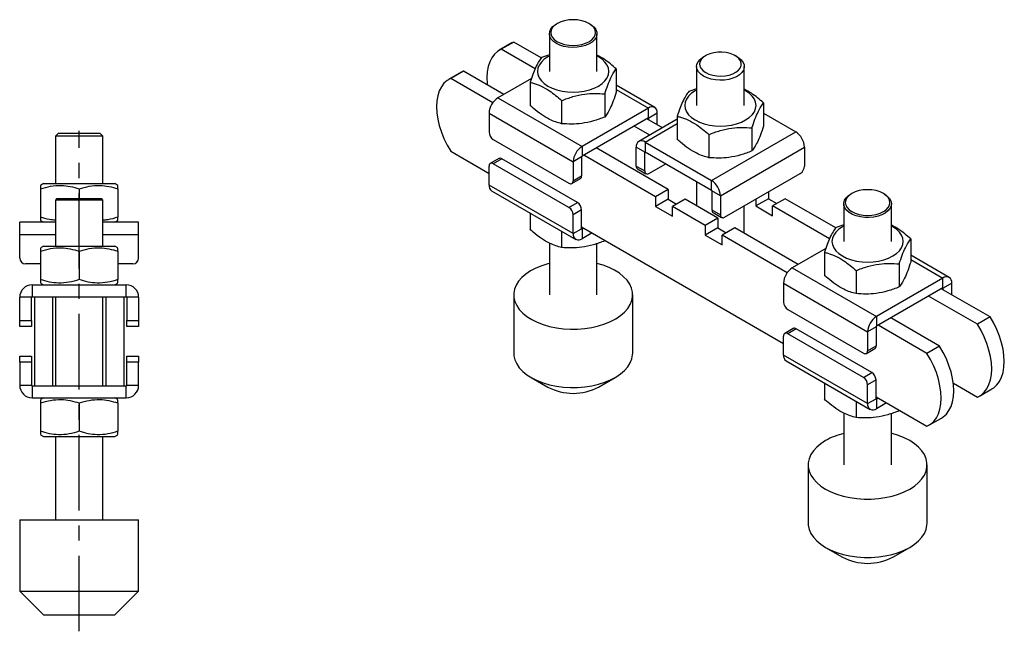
# Model space of a CAD drawing. Extents: x 41 to 393, y 65 to 266.
# Tile 2 of 2: x 227 to 393, y 163 to 266. Entities that reach past the tile are written whole.
import ezdxf

# ---------------------------------------------------------------- set-up
doc = ezdxf.new("R2010")
doc.units = 0
doc.linetypes.add('CENTERX2', pattern=[20.32, 12.7, -2.54, 2.54, -2.54])
doc.layers.get('0').update_dxf_attribs({"linetype": 'CONTINUOUS'})

msp = doc.modelspace()

# ---------------------------------------------------------------- linework, layer by layer
at = {"color": 7, "linetype": 'CONTINUOUS'}
for p, q in [((317.61, 265.056), (317.434, 264.953)), ((323.091, 264.953), (322.915, 265.056)), ((316.263, 263.321), (316.263, 256.993)), ((324.263, 256.993), (324.263, 263.321)), ((309.96, 261.773), (307.838, 260.549)), ((310.282, 261.937), (308.161, 260.712)), ((310.282, 261.937), (309.96, 261.773)), ((314.902, 259.27), (310.282, 261.937)), ((313.854, 257.426), (308.161, 260.712)), ((316.263, 259.806), (314.955, 259.347)), ((342.536, 259.648), (342.182, 259.444)), ((347.84, 259.444), (347.487, 259.648)), ((301.474, 256.875), (299.353, 255.65)), ((301.797, 257.038), (299.676, 255.814)), ((301.797, 257.038), (301.474, 256.875)), ((308.595, 253.114), (301.797, 257.038)), ((327.512, 257.404), (327.512, 253.516)), ((341.011, 257.812), (341.011, 251.279)), ((349.011, 251.279), (349.011, 257.812)), ((306.747, 251.731), (299.676, 255.814)), ((313.23, 255.79), (307.605, 252.542)), ((313.013, 255.162), (313.013, 251.274)), ((333.97, 250.932), (327.512, 254.66)), ((341.011, 254.093), (339.704, 253.633)), ((307.605, 252.542), (321.747, 244.378)), ((318.32, 252.098), (318.32, 248.21)), ((325.57, 253.219), (325.57, 249.331)), ((352.261, 251.691), (352.261, 247.803)), ((306.12, 249.97), (320.263, 241.806)), ((306.12, 249.97), (306.12, 246.786)), ((332.92, 250.828), (321.747, 244.378)), ((332.92, 249.195), (332.92, 250.828)), ((334.405, 249.97), (332.99, 249.154)), ((334.405, 248.011), (334.405, 249.97)), ((332.92, 249.195), (321.747, 242.745)), ((337.761, 248.946), (331.304, 245.218)), ((335.273, 247.51), (332.637, 249.032)), ((332.99, 248.828), (332.99, 249.154)), ((337.761, 249.448), (337.761, 245.56)), ((352.261, 249.951), (357.668, 246.829)), ((333.152, 246.285), (330.516, 247.807)), ((343.526, 238.665), (357.668, 246.829)), ((350.318, 247.506), (350.318, 243.618)), ((233.707, 246.629), (233.207, 246.129)), ((233.207, 246.129), (233.207, 238.129)), ((241.207, 246.129), (233.207, 246.129)), ((233.707, 246.629), (240.707, 246.629)), ((241.207, 246.129), (240.707, 246.629)), ((241.207, 238.129), (241.207, 246.129)), ((306.827, 245.561), (319.555, 238.214)), ((332.354, 245.115), (343.526, 238.665)), ((332.354, 245.115), (332.354, 243.481)), ((343.069, 246.384), (343.069, 242.496)), ((299.676, 243.566), (306.12, 239.845)), ((321.747, 244.378), (321.747, 242.745)), ((336.243, 237.153), (324.152, 244.133)), ((324.263, 244.069), (324.263, 244.197)), ((332.283, 243.441), (330.869, 244.257)), ((330.869, 241.072), (330.869, 244.257)), ((332.283, 240.256), (332.283, 243.441)), ((332.354, 243.481), (343.526, 237.032)), ((345.011, 236.093), (359.153, 244.257)), ((359.153, 244.257), (359.153, 241.072)), ((307.742, 242.344), (306.328, 241.528)), ((308.242, 242.295), (306.827, 241.479)), ((320.97, 234.947), (308.242, 242.295)), ((321.677, 242.623), (320.263, 241.806)), ((320.263, 241.806), (320.263, 238.622)), ((321.677, 242.623), (321.677, 239.438)), ((334.122, 235.928), (322.03, 242.909)), ((306.12, 237.886), (306.12, 241.07)), ((319.555, 234.131), (306.827, 241.479)), ((330.869, 241.072), (332.283, 240.256)), ((331.076, 240.615), (332.49, 239.798)), ((332.99, 239.848), (335.819, 241.481)), ((320.055, 238.164), (321.47, 238.98)), ((320.263, 238.622), (321.677, 239.438)), ((341.011, 238.484), (341.011, 234.4)), ((343.526, 237.032), (343.526, 238.665)), ((345.718, 232.5), (358.446, 239.848)), ((231.207, 238.129), (230.707, 237.84)), ((230.707, 237.259), (230.707, 232.498)), ((231.207, 238.129), (237.207, 238.129)), ((237.207, 238.129), (243.207, 238.129)), ((237.207, 237.259), (237.207, 235.629)), ((243.707, 237.84), (243.207, 238.129)), ((243.707, 237.259), (243.707, 232.498)), ((320.263, 229.722), (306.12, 237.886)), ((306.555, 236.924), (320.698, 228.76)), ((336.243, 237.153), (334.122, 235.928)), ((336.243, 237.153), (336.243, 235.52)), ((345.011, 236.093), (343.597, 236.909)), ((343.597, 236.909), (343.597, 233.725)), ((353.072, 236.745), (353.072, 235.601)), ((233.457, 235.629), (233.207, 235.379)), ((233.207, 235.379), (233.207, 227.629)), ((241.207, 235.379), (233.207, 235.379)), ((233.457, 235.629), (240.957, 235.629)), ((241.207, 235.379), (240.957, 235.629)), ((241.207, 227.629), (241.207, 235.379)), ((334.122, 235.928), (334.122, 234.295)), ((336.243, 235.52), (334.122, 234.295)), ((336.243, 235.52), (337.657, 234.704)), ((339.072, 235.52), (336.95, 234.295)), ((344.587, 232.336), (339.072, 235.52)), ((345.011, 236.093), (345.011, 232.908)), ((353.072, 235.601), (350.951, 234.377)), ((350.951, 235.521), (350.951, 234.377)), ((353.072, 235.601), (354.486, 234.785)), ((355.901, 235.602), (353.779, 234.377)), ((364.4, 230.695), (355.901, 235.602)), ((367.108, 236.481), (366.931, 236.379)), ((372.589, 236.379), (372.412, 236.481)), ((319.555, 234.131), (320.97, 234.947)), ((321.677, 233.723), (320.263, 232.906)), ((321.677, 230.538), (321.677, 233.723)), ((334.122, 234.295), (336.95, 232.662)), ((336.95, 232.662), (336.95, 234.295)), ((342.466, 231.111), (336.95, 234.295)), ((343.597, 233.725), (345.011, 232.908)), ((349.011, 229.782), (349.011, 234.401)), ((350.951, 234.377), (353.779, 232.744)), ((363.351, 228.851), (353.779, 234.377)), ((353.779, 232.744), (353.779, 234.377)), ((365.76, 234.747), (365.76, 228.418)), ((373.76, 228.418), (373.76, 234.747)), ((230.707, 231.917), (231.207, 231.629)), ((243.207, 231.629), (243.707, 231.917)), ((313.013, 233.196), (313.013, 230.452)), ((320.263, 229.722), (320.263, 232.906)), ((344.587, 232.336), (342.466, 231.111)), ((343.804, 233.267), (345.218, 232.451)), ((344.587, 232.336), (344.587, 230.703)), ((233.207, 231.629), (227.207, 231.629)), ((227.207, 229.529), (227.207, 231.629)), ((247.207, 231.629), (241.207, 231.629)), ((247.207, 229.529), (247.207, 231.629)), ((318.32, 230.133), (318.32, 227.388)), ((320.263, 229.722), (321.677, 230.538)), ((321.677, 230.865), (355.618, 211.271)), ((322.03, 230.66), (321.747, 230.497)), ((321.747, 230.497), (321.747, 228.864)), ((342.466, 231.111), (342.466, 229.478)), ((344.587, 230.703), (342.466, 229.478)), ((344.587, 230.703), (346.001, 229.887)), ((347.415, 230.703), (345.294, 229.479)), ((358.093, 224.54), (347.415, 230.703)), ((365.76, 231.232), (364.453, 230.772)), ((227.207, 225.629), (227.207, 229.529)), ((247.207, 225.629), (247.207, 229.529)), ((323.445, 229.844), (321.747, 228.864)), ((325.57, 228.617), (325.57, 228.509)), ((325.624, 228.586), (325.57, 228.509)), ((342.466, 229.478), (345.294, 227.846)), ((356.244, 223.157), (345.294, 229.479)), ((345.294, 227.846), (345.294, 229.479)), ((377.01, 228.83), (377.01, 224.942)), ((231.207, 227.629), (230.707, 227.34)), ((231.207, 227.629), (237.207, 227.629)), ((237.207, 227.629), (243.207, 227.629)), ((243.707, 227.34), (243.207, 227.629)), ((316.263, 228.129), (316.263, 219.432)), ((324.263, 219.432), (324.263, 228.059)), ((362.728, 227.215), (357.103, 223.968)), ((230.707, 226.759), (230.707, 221.998)), ((237.207, 226.759), (237.207, 221.998)), ((243.707, 226.759), (243.707, 221.998)), ((362.51, 226.587), (362.51, 222.699)), ((383.467, 222.358), (377.01, 226.085)), ((230.707, 224.629), (228.207, 224.629)), ((246.207, 224.629), (243.707, 224.629)), ((357.103, 223.968), (371.245, 215.804)), ((367.817, 223.523), (367.817, 219.635)), ((375.067, 224.645), (375.067, 220.757)), ((382.417, 222.254), (371.245, 215.804)), ((382.417, 220.621), (382.417, 222.254)), ((229.307, 221.129), (229.307, 219.129)), ((229.307, 221.129), (245.107, 221.129)), ((230.707, 221.417), (231.207, 221.129)), ((243.207, 221.129), (243.707, 221.417)), ((245.107, 219.129), (245.107, 221.129)), ((355.618, 221.396), (369.76, 213.232)), ((355.618, 221.396), (355.618, 218.212)), ((382.417, 220.621), (371.245, 214.171)), ((390.347, 215.716), (382.134, 220.457)), ((383.902, 221.396), (382.488, 220.58)), ((382.488, 220.253), (382.488, 220.58)), ((383.902, 219.437), (383.902, 221.396)), ((229.207, 219.029), (227.207, 219.029)), ((227.207, 215.129), (227.207, 219.029)), ((229.207, 215.129), (229.207, 219.029)), ((229.307, 219.129), (229.707, 219.129)), ((229.707, 219.129), (232.707, 219.129)), ((229.707, 219.129), (229.707, 204.129)), ((232.707, 219.129), (232.707, 204.129)), ((232.707, 219.129), (241.707, 219.129)), ((233.207, 219.129), (233.207, 204.129)), ((241.207, 204.129), (241.207, 219.129)), ((241.707, 219.129), (244.707, 219.129)), ((241.707, 219.129), (241.707, 204.129)), ((244.707, 219.129), (244.707, 204.129)), ((244.707, 219.129), (245.107, 219.129)), ((247.207, 219.029), (245.207, 219.029)), ((245.207, 219.029), (245.207, 215.129)), ((247.207, 219.029), (247.207, 215.129)), ((310.263, 219.432), (310.263, 209.633)), ((330.263, 209.633), (330.263, 219.432)), ((388.226, 214.492), (380.013, 219.233)), ((356.325, 216.987), (369.053, 209.639)), ((371.245, 215.804), (371.245, 214.171)), ((381.862, 210.818), (373.649, 215.559)), ((373.76, 215.495), (373.76, 215.623)), ((390.347, 215.716), (388.226, 214.492)), ((227.207, 215.129), (229.207, 215.129)), ((227.207, 214.129), (227.207, 215.129)), ((229.207, 214.129), (227.207, 214.129)), ((229.207, 215.129), (229.207, 214.129)), ((245.207, 215.129), (247.207, 215.129)), ((245.207, 214.129), (245.207, 215.129)), ((247.207, 214.129), (245.207, 214.129)), ((247.207, 215.129), (247.207, 214.129)), ((357.239, 213.77), (355.825, 212.954)), ((357.739, 213.721), (356.325, 212.904)), ((370.467, 206.373), (357.739, 213.721)), ((371.174, 214.049), (369.76, 213.232)), ((371.174, 214.049), (371.174, 210.864)), ((379.74, 209.593), (371.528, 214.334)), ((355.618, 209.311), (355.618, 212.496)), ((369.053, 205.557), (356.325, 212.904)), ((369.76, 213.232), (369.76, 210.048)), ((369.553, 209.59), (370.967, 210.406)), ((369.76, 210.048), (371.174, 210.864)), ((381.862, 210.818), (379.74, 209.593)), ((227.207, 209.129), (229.207, 209.129)), ((227.207, 208.129), (227.207, 209.129)), ((229.207, 209.129), (229.207, 208.129)), ((245.207, 209.129), (247.207, 209.129)), ((245.207, 208.129), (245.207, 209.129)), ((247.207, 209.129), (247.207, 208.129)), ((369.76, 201.147), (355.618, 209.311)), ((227.207, 208.129), (227.207, 204.229)), ((229.207, 208.129), (227.207, 208.129)), ((229.207, 208.129), (229.207, 204.229)), ((247.207, 208.129), (245.207, 208.129)), ((245.207, 204.229), (245.207, 208.129)), ((247.207, 204.229), (247.207, 208.129)), ((356.053, 208.35), (370.195, 200.186)), ((313.19, 205.552), (316.019, 203.918)), ((324.506, 203.918), (327.335, 205.552)), ((369.053, 205.557), (370.467, 206.373)), ((227.207, 204.229), (229.207, 204.229)), ((229.307, 204.129), (229.307, 202.129)), ((229.307, 204.129), (229.707, 204.129)), ((229.707, 204.129), (232.707, 204.129)), ((232.707, 204.129), (241.707, 204.129)), ((241.707, 204.129), (244.707, 204.129)), ((244.707, 204.129), (245.107, 204.129)), ((245.107, 202.129), (245.107, 204.129)), ((245.207, 204.229), (247.207, 204.229)), ((362.51, 204.622), (362.51, 201.877)), ((371.174, 205.148), (369.76, 204.332)), ((369.76, 201.147), (369.76, 204.332)), ((371.174, 201.964), (371.174, 205.148)), ((384.176, 204.581), (388.226, 202.244)), ((388.548, 202.407), (390.669, 203.632)), ((229.307, 202.129), (245.107, 202.129)), ((231.207, 202.129), (230.707, 201.84)), ((243.707, 201.84), (243.207, 202.129)), ((369.76, 201.147), (371.174, 201.964)), ((371.174, 202.29), (379.74, 197.345)), ((371.528, 202.086), (371.245, 201.923)), ((230.707, 201.259), (230.707, 196.498)), ((237.207, 201.259), (237.207, 196.498)), ((243.707, 201.259), (243.707, 196.498)), ((367.817, 201.558), (367.817, 198.814)), ((371.245, 201.923), (371.245, 200.29)), ((372.942, 201.27), (371.245, 200.29)), ((365.76, 199.555), (365.76, 190.858)), ((373.76, 190.858), (373.76, 199.485)), ((375.067, 200.043), (375.067, 199.935)), ((375.121, 200.012), (375.067, 199.935)), ((380.063, 197.509), (382.184, 198.733)), ((230.707, 195.917), (231.207, 195.629)), ((231.207, 195.629), (237.207, 195.629)), ((233.207, 195.629), (233.207, 181.629)), ((237.207, 195.629), (243.207, 195.629)), ((241.207, 181.629), (241.207, 195.629)), ((243.207, 195.629), (243.707, 195.917)), ((359.76, 190.858), (359.76, 181.059)), ((379.76, 181.059), (379.76, 190.858)), ((227.207, 181.629), (227.207, 169.629)), ((227.207, 181.629), (233.8, 181.629)), ((233.8, 181.629), (247.207, 181.629)), ((247.207, 169.629), (247.207, 181.629)), ((362.688, 176.978), (365.517, 175.344)), ((374.003, 175.344), (376.832, 176.978)), ((227.207, 169.629), (231.207, 165.629)), ((227.207, 169.629), (233.8, 169.629)), ((233.8, 169.629), (247.207, 169.629)), ((243.207, 165.629), (247.207, 169.629)), ((231.207, 165.629), (235.163, 165.629)), ((235.163, 165.629), (243.207, 165.629))]:
    msp.add_line(p, q, dxfattribs=at)
at = {"color": 8, "linetype": 'CONTINUOUS'}
for p, q in [((327.512, 253.95), (332.92, 250.828)), ((332.92, 249.195), (332.99, 249.154)), ((332.354, 245.115), (337.761, 248.236)), ((332.283, 243.441), (332.354, 243.481)), ((321.747, 230.497), (321.677, 230.538)), ((233.207, 229.529), (227.207, 229.529)), ((247.207, 229.529), (241.207, 229.529)), ((377.01, 225.375), (382.417, 222.254)), ((382.417, 220.621), (382.488, 220.58)), ((371.245, 201.923), (371.174, 201.964))]:
    msp.add_line(p, q, dxfattribs=at)
at = {"linetype": 'CENTERX2'}
msp.add_line((237.207, 162.878), (237.207, 247.033), dxfattribs=at)
at = {"color": 7, "linetype": 'CONTINUOUS', "flags": 128}
for points in [[(317.434, 261.688), (316.95, 262.027), (316.585, 262.412), (316.354, 262.83), (316.264, 263.266), (316.318, 263.704), (316.515, 264.128), (316.847, 264.523), (317.303, 264.874), (317.434, 264.953)], [(317.611, 261.994), (318.179, 261.725), (318.827, 261.525), (319.531, 261.402), (320.263, 261.36), (320.994, 261.402), (321.698, 261.525), (322.346, 261.725), (322.914, 261.994), (323.381, 262.322), (323.727, 262.697), (323.94, 263.103), (324.013, 263.525), (323.94, 263.947), (323.727, 264.353), (323.381, 264.728), (322.914, 265.056), (322.346, 265.325), (321.698, 265.525), (320.994, 265.648), (320.263, 265.69), (319.531, 265.648), (318.827, 265.525), (318.179, 265.325), (317.611, 265.056), (317.145, 264.728), (316.798, 264.353), (316.585, 263.947), (316.513, 263.525), (316.585, 263.103), (316.798, 262.697), (317.145, 262.322), (317.611, 261.994)], [(323.091, 264.953), (323.347, 264.791), (323.773, 264.428), (324.073, 264.024), (324.234, 263.595), (324.252, 263.156), (324.126, 262.723), (323.86, 262.312), (323.465, 261.937), (322.953, 261.612), (322.344, 261.349), (321.66, 261.157), (320.926, 261.044), (320.167, 261.012), (319.412, 261.065), (318.688, 261.198), (318.02, 261.409), (317.434, 261.688)], [(308.161, 260.712), (307.554, 260.365), (307.025, 259.893), (306.581, 259.304), (306.229, 258.606), (305.973, 257.81), (305.819, 256.927), (305.767, 255.97), (305.819, 254.953), (305.847, 254.7)], [(342.536, 256.791), (343.085, 256.533), (343.713, 256.344), (344.394, 256.231), (345.1, 256.2), (345.802, 256.252), (346.473, 256.384), (347.083, 256.591), (347.608, 256.865), (348.027, 257.195), (348.323, 257.566), (348.483, 257.965), (348.501, 258.373), (348.376, 258.776), (348.114, 259.155), (347.724, 259.497), (347.223, 259.786), (346.632, 260.011), (345.974, 260.162), (345.277, 260.235), (344.569, 260.224), (343.879, 260.132), (343.236, 259.961), (342.665, 259.719), (342.19, 259.416), (341.831, 259.063), (341.602, 258.677), (341.512, 258.271), (341.566, 257.863), (341.761, 257.47), (342.089, 257.108), (342.536, 256.791)], [(316.263, 259.574), (316.02, 259.442), (315.408, 259.029), (314.916, 258.565), (314.556, 258.063), (314.336, 257.535), (314.263, 256.993), (314.336, 256.451), (314.556, 255.922), (314.916, 255.42), (315.408, 254.957), (316.02, 254.543), (316.736, 254.191), (317.539, 253.907), (318.408, 253.699), (319.324, 253.572), (320.263, 253.529), (321.201, 253.572), (322.117, 253.699), (322.986, 253.907), (323.789, 254.191), (324.505, 254.543), (325.117, 254.957), (325.609, 255.42), (325.969, 255.922), (326.189, 256.451), (326.263, 256.993), (326.189, 257.535), (325.969, 258.063), (325.609, 258.565), (325.117, 259.029), (324.505, 259.442), (324.263, 259.574)], [(342.183, 256.179), (341.699, 256.517), (341.334, 256.903), (341.103, 257.321), (341.012, 257.757), (341.067, 258.195), (341.263, 258.619), (341.596, 259.013), (342.051, 259.365), (342.182, 259.444)], [(347.84, 259.444), (348.096, 259.282), (348.522, 258.918), (348.821, 258.515), (348.983, 258.086), (349.001, 257.647), (348.875, 257.214), (348.609, 256.803), (348.213, 256.428), (347.702, 256.103), (347.093, 255.84), (346.409, 255.648), (345.675, 255.534), (344.916, 255.503), (344.161, 255.555), (343.437, 255.689), (342.769, 255.899), (342.183, 256.179)], [(299.676, 255.814), (299.069, 255.466), (298.54, 254.995), (298.096, 254.406), (297.743, 253.708), (297.488, 252.912), (297.333, 252.029), (297.282, 251.072), (297.333, 250.055), (297.488, 248.993), (297.743, 247.902), (298.096, 246.798), (298.54, 245.696), (299.069, 244.613), (299.676, 243.566)], [(341.011, 253.861), (340.769, 253.728), (340.157, 253.315), (339.665, 252.852), (339.305, 252.35), (339.085, 251.821), (339.011, 251.279), (339.085, 250.737), (339.305, 250.209), (339.665, 249.707), (340.157, 249.243), (340.769, 248.83), (341.485, 248.477), (342.287, 248.193), (343.157, 247.985), (344.073, 247.858), (345.011, 247.816), (345.95, 247.858), (346.865, 247.985), (347.735, 248.193), (348.538, 248.477), (349.254, 248.83), (349.865, 249.243), (350.357, 249.707), (350.718, 250.209), (350.937, 250.737), (351.011, 251.279), (350.937, 251.821), (350.718, 252.35), (350.357, 252.852), (349.865, 253.315), (349.254, 253.728), (349.011, 253.861)], [(372.412, 236.482), (371.843, 236.751), (371.195, 236.951), (370.492, 237.074), (369.76, 237.116), (369.028, 237.074), (368.325, 236.951), (367.677, 236.751), (367.108, 236.482), (366.642, 236.153), (366.295, 235.779), (366.082, 235.373), (366.01, 234.951), (366.082, 234.528), (366.295, 234.122), (366.642, 233.748), (367.108, 233.42), (367.677, 233.151), (368.325, 232.951), (369.028, 232.828), (369.76, 232.786), (370.492, 232.828), (371.195, 232.951), (371.843, 233.151), (372.412, 233.42), (372.878, 233.748), (373.225, 234.122), (373.438, 234.528), (373.51, 234.951), (373.438, 235.373), (373.225, 235.779), (372.878, 236.153), (372.412, 236.482)], [(372.588, 236.379), (373.073, 236.041), (373.437, 235.656), (373.669, 235.237), (373.759, 234.802), (373.705, 234.364), (373.508, 233.94), (373.176, 233.545), (372.72, 233.193), (372.157, 232.898), (371.508, 232.67), (370.795, 232.516), (370.045, 232.443), (369.285, 232.454), (368.542, 232.547), (367.843, 232.72), (367.213, 232.966), (366.676, 233.276), (366.249, 233.64), (365.95, 234.044), (365.788, 234.472), (365.77, 234.911), (365.896, 235.344), (366.162, 235.756), (366.558, 236.13), (366.931, 236.379)], [(365.76, 231), (365.517, 230.868), (364.906, 230.454), (364.414, 229.991), (364.054, 229.489), (363.834, 228.96), (363.76, 228.418), (363.834, 227.877), (364.054, 227.348), (364.414, 226.846), (364.906, 226.383), (365.517, 225.969), (366.233, 225.616), (367.036, 225.332), (367.906, 225.124), (368.821, 224.997), (369.76, 224.955), (370.699, 224.997), (371.614, 225.124), (372.484, 225.332), (373.287, 225.616), (374.003, 225.969), (374.614, 226.383), (375.106, 226.846), (375.466, 227.348), (375.686, 227.877), (375.76, 228.418), (375.686, 228.96), (375.466, 229.489), (375.106, 229.991), (374.614, 230.454), (374.003, 230.868), (373.76, 231)], [(316.263, 224.723), (316.024, 224.66), (314.963, 224.327), (313.979, 223.923), (313.088, 223.453), (312.3, 222.924), (311.629, 222.345), (311.084, 221.723), (310.672, 221.068), (310.401, 220.388), (310.273, 219.695), (310.291, 218.998), (310.454, 218.307), (310.76, 217.633), (311.205, 216.985), (311.782, 216.373), (312.483, 215.805), (313.297, 215.29), (314.213, 214.835), (315.216, 214.448), (316.294, 214.133), (317.429, 213.896), (318.606, 213.739), (319.807, 213.665), (321.014, 213.675), (322.21, 213.77), (323.379, 213.946), (324.501, 214.203), (325.562, 214.536), (326.546, 214.941), (327.437, 215.411), (328.225, 215.939), (328.896, 216.519), (329.441, 217.141), (329.853, 217.796), (330.124, 218.475), (330.252, 219.169), (330.234, 219.866), (330.071, 220.556), (329.765, 221.231), (329.32, 221.879), (328.743, 222.491), (328.042, 223.059), (327.228, 223.574), (326.313, 224.028), (325.309, 224.416), (324.263, 224.723)], [(390.669, 203.632), (390.954, 203.816), (391.483, 204.287), (391.927, 204.876), (392.279, 205.574), (392.534, 206.37), (392.689, 207.253), (392.741, 208.21), (392.689, 209.227), (392.534, 210.289), (392.279, 211.38), (391.927, 212.484), (391.483, 213.586), (390.954, 214.668), (390.347, 215.716)], [(388.226, 202.244), (388.832, 202.591), (389.361, 203.063), (389.805, 203.652), (390.158, 204.349), (390.413, 205.146), (390.568, 206.029), (390.62, 206.986), (390.568, 208.002), (390.413, 209.064), (390.158, 210.155), (389.805, 211.26), (389.361, 212.361), (388.832, 213.444), (388.226, 214.492)], [(382.184, 198.733), (382.468, 198.917), (382.998, 199.389), (383.442, 199.978), (383.794, 200.676), (384.049, 201.472), (384.204, 202.355), (384.256, 203.312), (384.204, 204.329), (384.049, 205.39), (383.794, 206.481), (383.442, 207.586), (382.998, 208.687), (382.468, 209.77), (381.862, 210.818)], [(310.263, 209.633), (310.291, 209.2), (310.454, 208.509), (310.76, 207.835), (311.205, 207.186), (311.782, 206.574), (312.483, 206.006), (313.297, 205.491), (314.213, 205.037), (315.216, 204.649), (316.294, 204.335), (317.429, 204.097), (318.606, 203.94), (319.807, 203.866), (321.014, 203.877), (322.21, 203.971), (323.379, 204.148), (324.501, 204.405), (325.562, 204.738), (326.546, 205.142), (327.437, 205.612), (328.225, 206.141), (328.896, 206.72), (329.441, 207.342), (329.853, 207.998), (330.124, 208.677), (330.252, 209.37), (330.263, 209.633)], [(379.74, 197.345), (380.347, 197.693), (380.876, 198.164), (381.32, 198.753), (381.672, 199.451), (381.928, 200.247), (382.083, 201.13), (382.134, 202.087), (382.083, 203.104), (381.928, 204.166), (381.672, 205.257), (381.32, 206.361), (380.876, 207.463), (380.347, 208.545), (379.74, 209.593)], [(362.689, 194.94), (361.888, 194.418), (361.202, 193.844), (360.641, 193.227), (360.213, 192.575), (359.924, 191.898), (359.778, 191.206), (359.778, 190.509), (359.924, 189.817), (360.213, 189.14), (360.641, 188.488), (361.202, 187.871), (361.888, 187.297), (362.689, 186.776), (363.593, 186.313), (364.587, 185.917), (365.656, 185.593), (366.785, 185.346), (367.957, 185.179), (369.156, 185.095), (370.364, 185.095), (371.563, 185.179), (372.735, 185.346), (373.864, 185.593), (374.933, 185.917), (375.927, 186.313), (376.831, 186.776), (377.632, 187.297), (378.318, 187.871), (378.879, 188.488), (379.307, 189.14), (379.596, 189.817), (379.742, 190.509), (379.742, 191.206), (379.596, 191.898), (379.307, 192.575), (378.879, 193.227), (378.318, 193.844), (377.632, 194.418), (376.831, 194.94), (375.927, 195.402), (374.933, 195.798), (373.864, 196.122), (373.76, 196.148)], [(359.76, 181.059), (359.778, 180.711), (359.924, 180.018), (360.213, 179.342), (360.641, 178.69), (361.202, 178.073), (361.888, 177.499), (362.689, 176.977), (363.593, 176.515), (364.587, 176.119), (365.656, 175.795), (366.785, 175.548), (367.957, 175.381), (369.156, 175.297), (370.364, 175.297), (371.563, 175.381), (372.735, 175.548), (373.864, 175.795), (374.933, 176.119), (375.927, 176.515), (376.831, 176.977), (377.632, 177.499), (378.318, 178.073), (378.879, 178.69), (379.307, 179.342), (379.596, 180.018), (379.742, 180.711), (379.76, 181.059)]]:
    msp.add_lwpolyline(points, dxfattribs=at)
at = {"color": 7, "linetype": 'CONTINUOUS'}
for centre, radius, start, end in [((309.344, 249.824), 3.227, 122.60549, 177.39451), ((333.499, 250.117), 0.917, 350.78598, 129.20327), ((332.947, 249.161), 0.0437, 350.78773, 129.20244), ((307.656, 246.856), 1.537, 182.60561, 237.39445), ((355.929, 244.11), 3.227, 2.60547, 57.39453), ((331.774, 244.404), 0.917, 50.79669, 189.21404), ((323.486, 241.66), 3.227, 122.60549, 177.39451), ((332.326, 243.448), 0.0437, 50.79685, 189.21298), ((307.949, 241.886), 0.503, 54.38233, 114.30724), ((321.83, 242.616), 0.154, 122.60605, 177.39364), ((306.551, 241.14), 0.437, 50.79675, 189.21382), ((331.359, 241.018), 0.493, 173.702, 234.98574), ((332.714, 240.186), 0.437, 170.7859, 309.20335), ((357.618, 241.142), 1.537, 302.60544, 357.39456), ((319.831, 238.552), 0.437, 230.79678, 9.21397), ((321.201, 239.378), 0.48, 304.05749, 7.2546), ((341.787, 235.946), 3.227, 2.60547, 57.39453), ((307.143, 237.769), 1.029, 173.50848, 235.17929), ((343.444, 236.902), 0.154, 2.60597, 57.39433), ((318.727, 232.836), 1.537, 2.60549, 57.39451), ((320.142, 233.653), 1.537, 2.60549, 57.39451), ((344.087, 233.671), 0.493, 173.702, 234.98574), ((345.442, 232.838), 0.437, 170.7859, 309.20335), ((321.72, 230.531), 0.0437, 170.78404, 309.20428), ((321.168, 229.575), 0.917, 170.78582, 309.20334), ((228.207, 225.629), 1, 180, 270), ((246.207, 225.629), 1, 270, 0), ((358.842, 221.249), 3.227, 122.60549, 177.39451), ((382.997, 221.543), 0.917, 350.78598, 129.20327), ((229.307, 219.029), 2.1, 90, 180), ((245.107, 219.029), 2.1, 0, 90), ((382.445, 220.587), 0.0437, 350.78773, 129.20244), ((229.307, 219.029), 0.1, 90, 180), ((245.107, 219.029), 0.1, 0, 90), ((357.153, 218.282), 1.537, 182.60552, 237.39448), ((372.984, 213.085), 3.227, 122.60549, 177.39451), ((357.446, 213.312), 0.503, 54.38226, 114.30731), ((371.328, 214.042), 0.154, 122.60605, 177.39364), ((356.049, 212.566), 0.437, 50.79672, 189.21403), ((370.704, 210.801), 0.474, 303.64389, 7.66786), ((356.641, 209.195), 1.029, 173.50848, 235.17929), ((369.329, 209.978), 0.437, 230.79681, 9.21376), ((368.225, 204.262), 1.537, 2.60559, 57.39448), ((369.639, 205.078), 1.537, 2.60559, 57.39448), ((229.307, 204.229), 2.1, 180, 270), ((229.307, 204.229), 0.1, 180, 270), ((245.107, 204.229), 0.1, 270, 0), ((245.107, 204.229), 2.1, 270, 0), ((320.263, 212.005), 9.133, 242.31368, 297.68631), ((371.217, 201.957), 0.0437, 170.78404, 309.20428), ((370.665, 201), 0.917, 170.78582, 309.20334), ((368.691, 184.196), 12.306, 103.78018, 119.19277), ((369.76, 183.456), 9.154, 242.3849, 297.61508)]:
    msp.add_arc(centre, radius, start, end, dxfattribs=at)
for points, knots in [([(314.955, 259.347), (314.787, 259.12), (314.446, 258.663), (313.941, 257.676), (313.458, 256.487), (313.162, 255.606), (313.013, 255.162)], [0, 0, 0, 0, 0.2646024, 0.5349421, 0.7653402, 1, 1, 1, 1]), ([(327.512, 257.404), (327.179, 257.698), (326.509, 258.289), (325.419, 259.104), (324.667, 259.502), (324.263, 259.716)], [0, 0, 0, 0, 0.3144254, 0.6318893, 1, 1, 1, 1]), ([(325.57, 253.219), (325.738, 253.719), (326.079, 254.73), (326.584, 255.92), (327.067, 256.811), (327.363, 257.205), (327.512, 257.404)], [0, 0, 0, 0, 0.2646022, 0.5349422, 0.7653403, 1, 1, 1, 1]), ([(313.013, 255.162), (313.191, 255.115), (313.807, 254.956), (314.897, 254.549), (316.164, 253.833), (317.313, 252.987), (317.983, 252.395), (318.32, 252.098)], [0, 0, 0, 0, 0.1032809, 0.3556321, 0.6140411, 0.8059154, 1, 1, 1, 1]), ([(318.32, 252.098), (318.949, 252.332), (320.221, 252.806), (322.106, 253.198), (323.908, 253.328), (325.012, 253.256), (325.57, 253.219)], [0, 0, 0, 0, 0.26460222, 0.53494218, 0.76534031, 1, 1, 1, 1]), ([(327.512, 253.516), (327.344, 253.016), (327.003, 252.005), (326.498, 250.816), (326.015, 249.924), (325.719, 249.53), (325.57, 249.331)], [0, 0, 0, 0, 0.26460222, 0.53494218, 0.76534031, 1, 1, 1, 1]), ([(339.704, 253.633), (339.535, 253.407), (339.195, 252.949), (338.69, 251.963), (338.207, 250.774), (337.911, 249.893), (337.761, 249.448)], [0, 0, 0, 0, 0.2646022, 0.5349422, 0.7653402, 1, 1, 1, 1]), ([(352.261, 251.691), (351.928, 251.985), (351.258, 252.575), (350.168, 253.391), (349.415, 253.789), (349.011, 254.003)], [0, 0, 0, 0, 0.3144256, 0.6318892, 1, 1, 1, 1]), ([(350.318, 247.506), (350.487, 248.006), (350.828, 249.017), (351.333, 250.206), (351.816, 251.098), (352.112, 251.492), (352.261, 251.691)], [0, 0, 0, 0, 0.2646022, 0.5349422, 0.7653402, 1, 1, 1, 1]), ([(318.32, 248.21), (317.987, 248.3), (317.317, 248.481), (316.179, 248.957), (314.908, 249.702), (313.818, 250.553), (313.191, 251.114), (313.013, 251.274)], [0, 0, 0, 0, 0.19205025, 0.38595641, 0.63793362, 0.89671951, 1, 1, 1, 1]), ([(325.57, 249.331), (324.941, 249.097), (323.668, 248.623), (321.784, 248.231), (319.982, 248.1), (318.877, 248.173), (318.32, 248.21)], [0, 0, 0, 0, 0.2646022, 0.5349422, 0.7653403, 1, 1, 1, 1]), ([(337.761, 249.448), (337.94, 249.402), (338.556, 249.242), (339.645, 248.836), (340.913, 248.119), (342.062, 247.274), (342.732, 246.682), (343.069, 246.384)], [0, 0, 0, 0, 0.10328106, 0.35563243, 0.61404116, 0.80591557, 1, 1, 1, 1]), ([(343.069, 246.384), (343.698, 246.619), (344.97, 247.092), (346.855, 247.485), (348.657, 247.615), (349.761, 247.542), (350.318, 247.506)], [0, 0, 0, 0, 0.2646023, 0.5349422, 0.7653403, 1, 1, 1, 1]), ([(352.261, 247.803), (352.092, 247.303), (351.752, 246.292), (351.247, 245.102), (350.764, 244.211), (350.468, 243.817), (350.318, 243.618)], [0, 0, 0, 0, 0.2646023, 0.5349422, 0.7653403, 1, 1, 1, 1]), ([(343.069, 242.496), (342.735, 242.587), (342.065, 242.768), (340.928, 243.244), (339.657, 243.989), (338.567, 244.839), (337.94, 245.4), (337.761, 245.56)], [0, 0, 0, 0, 0.1920504, 0.38595636, 0.63793339, 0.89671935, 1, 1, 1, 1]), ([(350.318, 243.618), (349.689, 243.383), (348.417, 242.91), (346.532, 242.517), (344.731, 242.387), (343.626, 242.46), (343.069, 242.496)], [0, 0, 0, 0, 0.2646022, 0.5349422, 0.7653402, 1, 1, 1, 1]), ([(230.707, 237.259), (231.272, 237.427), (232.412, 237.766), (234.102, 237.89), (235.717, 237.708), (236.708, 237.41), (237.207, 237.259)], [0, 0, 0, 0, 0.2646023, 0.53494222, 0.76534027, 1, 1, 1, 1]), ([(230.707, 237.8), (230.707, 237.806), (230.707, 237.823), (230.707, 237.57), (230.707, 237.328), (230.707, 237.259)], [0, 0, 0, 0, 0.2758262, 0.7934271, 1, 1, 1, 1]), ([(237.207, 237.259), (237.772, 237.427), (238.912, 237.766), (240.602, 237.89), (242.217, 237.708), (243.208, 237.41), (243.707, 237.259)], [0, 0, 0, 0, 0.2646022, 0.5349422, 0.7653402, 1, 1, 1, 1]), ([(243.707, 237.259), (243.707, 237.328), (243.707, 237.566), (243.707, 237.82), (243.707, 237.804), (243.707, 237.798)], [0, 0, 0, 0, 0.20657, 0.711292, 1, 1, 1, 1]), ([(230.707, 232.498), (230.707, 232.429), (230.707, 232.192), (230.707, 231.937), (230.707, 231.954), (230.707, 231.96)], [0, 0, 0, 0, 0.20657, 0.711292, 1, 1, 1, 1]), ([(233.207, 231.98), (232.875, 232.008), (232.027, 232.08), (231.207, 232.34), (230.707, 232.498)], [0, 0, 0, 0, 0.3920345, 1, 1, 1, 1]), ([(243.707, 232.498), (243.144, 232.316), (242.323, 232.05), (241.474, 232.009), (241.207, 231.996)], [0, 0, 0, 0, 0.6857987, 1, 1, 1, 1]), ([(243.707, 231.958), (243.707, 231.952), (243.707, 231.934), (243.707, 232.188), (243.707, 232.429), (243.707, 232.498)], [0, 0, 0, 0, 0.27582621, 0.79342712, 1, 1, 1, 1]), ([(318.32, 227.388), (317.987, 227.478), (317.317, 227.66), (316.179, 228.135), (314.908, 228.881), (313.818, 229.731), (313.191, 230.292), (313.013, 230.452)], [0, 0, 0, 0, 0.1920502, 0.3859564, 0.6379336, 0.8967196, 1, 1, 1, 1]), ([(364.453, 230.772), (364.284, 230.546), (363.943, 230.089), (363.438, 229.102), (362.956, 227.913), (362.66, 227.032), (362.51, 226.587)], [0, 0, 0, 0, 0.2646022, 0.5349422, 0.7653403, 1, 1, 1, 1]), ([(377.01, 228.83), (376.676, 229.124), (376.007, 229.714), (374.917, 230.53), (374.164, 230.928), (373.76, 231.142)], [0, 0, 0, 0, 0.3144259, 0.6318891, 1, 1, 1, 1]), ([(325.57, 228.509), (324.941, 228.275), (323.668, 227.802), (321.784, 227.409), (319.982, 227.279), (318.877, 227.351), (318.32, 227.388)], [0, 0, 0, 0, 0.2646022, 0.5349421, 0.7653403, 1, 1, 1, 1]), ([(375.067, 224.645), (375.236, 225.145), (375.577, 226.156), (376.082, 227.346), (376.564, 228.237), (376.86, 228.631), (377.01, 228.83)], [0, 0, 0, 0, 0.2646024, 0.5349421, 0.7653402, 1, 1, 1, 1]), ([(230.707, 226.759), (231.272, 226.927), (232.412, 227.266), (234.102, 227.39), (235.717, 227.208), (236.708, 226.91), (237.207, 226.759)], [0, 0, 0, 0, 0.2646024, 0.5349422, 0.7653402, 1, 1, 1, 1]), ([(230.707, 227.3), (230.707, 227.306), (230.707, 227.323), (230.707, 227.07), (230.707, 226.828), (230.707, 226.759)], [0, 0, 0, 0, 0.2758262, 0.7934273, 1, 1, 1, 1]), ([(237.207, 226.759), (237.772, 226.927), (238.912, 227.266), (240.602, 227.39), (242.217, 227.208), (243.208, 226.91), (243.707, 226.759)], [0, 0, 0, 0, 0.2646024, 0.5349421, 0.7653402, 1, 1, 1, 1]), ([(243.707, 226.759), (243.707, 226.828), (243.707, 227.066), (243.707, 227.32), (243.707, 227.304), (243.707, 227.298)], [0, 0, 0, 0, 0.2065698, 0.7112916, 1, 1, 1, 1]), ([(362.51, 226.587), (362.689, 226.541), (363.304, 226.381), (364.394, 225.975), (365.661, 225.259), (366.81, 224.413), (367.48, 223.821), (367.817, 223.523)], [0, 0, 0, 0, 0.1032811, 0.3556323, 0.6140413, 0.8059157, 1, 1, 1, 1]), ([(367.817, 223.523), (368.447, 223.758), (369.719, 224.231), (371.604, 224.624), (373.405, 224.754), (374.51, 224.682), (375.067, 224.645)], [0, 0, 0, 0, 0.2646024, 0.5349422, 0.7653402, 1, 1, 1, 1]), ([(377.01, 224.942), (376.841, 224.442), (376.5, 223.431), (375.995, 222.241), (375.513, 221.35), (375.217, 220.956), (375.067, 220.757)], [0, 0, 0, 0, 0.2646024, 0.53494217, 0.76534024, 1, 1, 1, 1]), ([(230.707, 221.998), (230.707, 221.929), (230.707, 221.692), (230.707, 221.437), (230.707, 221.454), (230.707, 221.46)], [0, 0, 0, 0, 0.20656976, 0.71129158, 1, 1, 1, 1]), ([(237.207, 221.998), (236.643, 221.83), (235.503, 221.491), (233.813, 221.367), (232.198, 221.549), (231.207, 221.847), (230.707, 221.998)], [0, 0, 0, 0, 0.2646024, 0.5349421, 0.7653402, 1, 1, 1, 1]), ([(243.707, 221.998), (243.143, 221.83), (242.003, 221.491), (240.313, 221.367), (238.698, 221.549), (237.707, 221.847), (237.207, 221.998)], [0, 0, 0, 0, 0.2646024, 0.53494217, 0.76534024, 1, 1, 1, 1]), ([(243.707, 221.458), (243.707, 221.452), (243.707, 221.434), (243.707, 221.688), (243.707, 221.929), (243.707, 221.998)], [0, 0, 0, 0, 0.2758262, 0.7934273, 1, 1, 1, 1]), ([(367.817, 219.635), (367.484, 219.726), (366.814, 219.907), (365.676, 220.383), (364.406, 221.128), (363.315, 221.978), (362.689, 222.539), (362.51, 222.699)], [0, 0, 0, 0, 0.1920505, 0.3859562, 0.6379334, 0.8967193, 1, 1, 1, 1]), ([(375.067, 220.757), (374.438, 220.523), (373.166, 220.049), (371.281, 219.656), (369.479, 219.526), (368.375, 219.599), (367.817, 219.635)], [0, 0, 0, 0, 0.2646024, 0.5349421, 0.7653402, 1, 1, 1, 1]), ([(230.707, 201.259), (231.272, 201.427), (232.412, 201.766), (234.102, 201.89), (235.717, 201.708), (236.708, 201.41), (237.207, 201.259)], [0, 0, 0, 0, 0.2646023, 0.5349422, 0.7653402, 1, 1, 1, 1]), ([(230.707, 201.8), (230.707, 201.806), (230.707, 201.823), (230.707, 201.57), (230.707, 201.328), (230.707, 201.259)], [0, 0, 0, 0, 0.27582627, 0.79342741, 1, 1, 1, 1]), ([(237.207, 201.259), (237.772, 201.427), (238.912, 201.766), (240.602, 201.89), (242.217, 201.708), (243.208, 201.41), (243.707, 201.259)], [0, 0, 0, 0, 0.2646023, 0.5349421, 0.7653402, 1, 1, 1, 1]), ([(243.707, 201.259), (243.707, 201.328), (243.707, 201.566), (243.707, 201.82), (243.707, 201.804), (243.707, 201.798)], [0, 0, 0, 0, 0.2065697, 0.7112915, 1, 1, 1, 1]), ([(367.817, 198.814), (367.484, 198.904), (366.814, 199.085), (365.676, 199.561), (364.406, 200.306), (363.315, 201.157), (362.689, 201.717), (362.51, 201.877)], [0, 0, 0, 0, 0.19205043, 0.38595616, 0.63793341, 0.89671932, 1, 1, 1, 1]), ([(375.067, 199.935), (374.438, 199.701), (373.166, 199.227), (371.281, 198.834), (369.479, 198.704), (368.375, 198.777), (367.817, 198.814)], [0, 0, 0, 0, 0.2646023, 0.5349421, 0.7653402, 1, 1, 1, 1]), ([(230.707, 196.498), (230.707, 196.429), (230.707, 196.192), (230.707, 195.937), (230.707, 195.954), (230.707, 195.96)], [0, 0, 0, 0, 0.2065696, 0.7112916, 1, 1, 1, 1]), ([(237.207, 196.498), (236.643, 196.33), (235.503, 195.991), (233.813, 195.867), (232.198, 196.049), (231.207, 196.347), (230.707, 196.498)], [0, 0, 0, 0, 0.2646023, 0.5349421, 0.7653402, 1, 1, 1, 1]), ([(243.707, 196.498), (243.143, 196.33), (242.003, 195.991), (240.313, 195.867), (238.698, 196.049), (237.707, 196.347), (237.207, 196.498)], [0, 0, 0, 0, 0.2646023, 0.5349422, 0.7653402, 1, 1, 1, 1]), ([(243.707, 195.958), (243.707, 195.952), (243.707, 195.934), (243.707, 196.188), (243.707, 196.429), (243.707, 196.498)], [0, 0, 0, 0, 0.27582627, 0.79342741, 1, 1, 1, 1])]:
    msp.add_open_spline(points, degree=3, knots=knots, dxfattribs=at)

doc.saveas('drawing.dxf')
